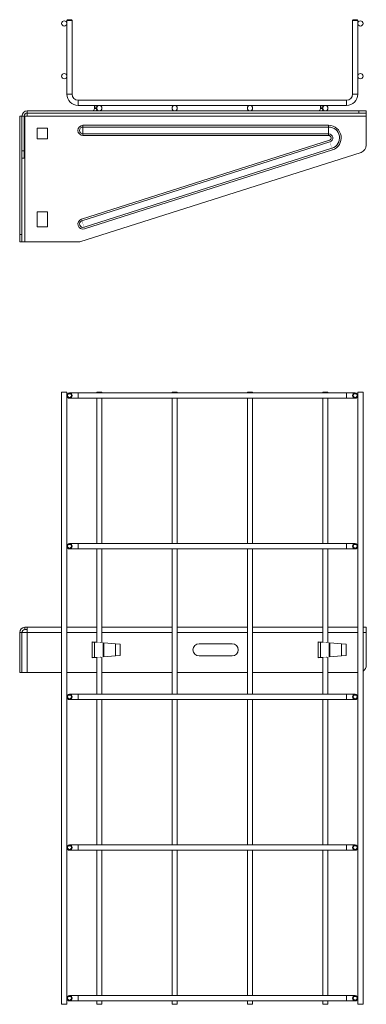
# Model space of a CAD drawing. Header units: millimetres. Extents: x 274 to 1155, y -973 to 508.
# Tile 2 of 5: x 918 to 1148, y -973 to -319. Entities that reach past the tile are written whole.
import ezdxf

# ---------------------------------------------------------------- set-up
doc = ezdxf.new("R2010")
doc.units = ezdxf.units.MM
doc.linetypes.add('K5LT32768', pattern=[0])
doc.linetypes.add('K5LT32769', pattern=[0])

msp = doc.modelspace()

# ---------------------------------------------------------------- linework, layer by layer
at = {"color": 7, "linetype": 'K5LT32768', "lineweight": 15}
for p, q in [((949.82, -319.31), (949.32, -319.81)), ((949.32, -319.81), (949.32, -368.78)), ((951.07, -319.81), (949.32, -319.81)), ((949.82, -319.31), (952.32, -319.31)), ((952.82, -319.81), (951.07, -319.81)), ((952.82, -319.81), (952.32, -319.31)), ((952.82, -368.78), (952.82, -319.81)), ((1139.32, -319.31), (1138.82, -319.81)), ((1138.82, -319.81), (1138.82, -368.78)), ((1140.57, -319.81), (1138.82, -319.81)), ((1139.32, -319.31), (1141.82, -319.31)), ((1142.32, -319.81), (1140.57, -319.81)), ((1142.32, -319.81), (1141.82, -319.31)), ((1142.32, -368.78), (1142.32, -319.81)), ((1134.82, -372.78), (956.82, -372.78)), ((956.82, -376.28), (1134.82, -376.28)), ((967.57, -377.28), (969.07, -377.28)), ((967.57, -378.28), (967.57, -377.28)), ((967.57, -378.28), (969.07, -378.28)), ((969.07, -378.28), (969.07, -377.28)), ((1117.57, -377.28), (1119.07, -377.28)), ((1117.57, -378.28), (1117.57, -377.28)), ((1117.57, -378.28), (1119.07, -378.28)), ((1119.07, -378.28), (1119.07, -377.28)), ((917.99, -383.28), (919.49, -383.28)), ((917.99, -383.28), (917.99, -461.78)), ((919.49, -383.28), (919.49, -461.78)), ((920.99, -383.28), (919.49, -383.28)), ((919.49, -383.28), (919.49, -406.28)), ((920.99, -383.28), (920.99, -406.28)), ((921.49, -383.28), (920.99, -383.28)), ((921.49, -466.78), (921.49, -383.28)), ((921.49, -383.28), (922.99, -383.28)), ((922.99, -381.28), (922.99, -379.78)), ((922.99, -379.78), (1142.99, -379.78)), ((922.99, -381.28), (1142.99, -381.28)), ((922.99, -383.28), (922.99, -381.28)), ((922.99, -383.28), (1147.99, -383.28)), ((1142.99, -381.28), (1142.99, -379.78)), ((1142.99, -379.78), (1147.99, -379.78)), ((1147.99, -381.28), (1142.99, -381.28)), ((1147.99, -379.78), (1147.99, -381.28)), ((1147.99, -383.28), (1147.99, -381.28)), ((1147.99, -402.62), (1147.99, -383.28)), ((929.49, -391.28), (936.49, -391.28)), ((929.49, -398.28), (929.49, -391.28)), ((936.49, -391.28), (936.49, -398.28)), ((959.99, -390.54), (959.99, -389.42)), ((959.99, -389.42), (1122.99, -389.42)), ((959.99, -390.54), (959.99, -395.01)), ((1122.99, -390.54), (959.99, -390.54)), ((1122.99, -390.54), (1122.99, -389.42)), ((1122.99, -390.54), (1122.99, -395.01)), ((936.49, -398.28), (929.49, -398.28)), ((959.99, -395.01), (1122.99, -395.01)), ((959.99, -395.01), (959.99, -396.13)), ((1122.99, -396.13), (959.99, -396.13)), ((1122.99, -395.01), (1122.99, -396.13)), ((958.97, -451.76), (1123.49, -399.35)), ((1123.83, -400.41), (959.31, -452.83)), ((960.67, -457.09), (1125.19, -404.67)), ((919.49, -406.28), (920.99, -406.28)), ((919.49, -411.28), (919.49, -406.28)), ((920.99, -411.28), (919.49, -411.28)), ((920.99, -406.28), (920.99, -411.28)), ((957.99, -466.78), (1144.51, -407.39)), ((1125.53, -405.74), (961.01, -458.15)), ((929.49, -446.78), (936.49, -446.78)), ((929.49, -456.78), (929.49, -446.78)), ((936.49, -446.78), (936.49, -456.78)), ((936.49, -456.78), (929.49, -456.78)), ((917.99, -461.78), (919.49, -461.78)), ((917.99, -466.78), (917.99, -461.78)), ((919.49, -461.78), (919.49, -466.78)), ((919.49, -466.78), (917.99, -466.78)), ((919.49, -466.78), (921.49, -466.78)), ((921.49, -466.78), (957.99, -466.78)), ((945.82, -566.5), (945.82, -972.82)), ((949.32, -566.5), (945.82, -566.5)), ((949.32, -972.82), (949.32, -566.5)), ((956.82, -567.07), (951.07, -567.07)), ((1134.82, -567.07), (956.82, -567.07)), ((969.07, -566.5), (969.07, -567.07)), ((972.57, -566.5), (969.07, -566.5)), ((972.57, -567.07), (972.57, -566.5)), ((1019.07, -566.5), (1019.07, -567.07)), ((1022.57, -566.5), (1019.07, -566.5)), ((1022.57, -567.07), (1022.57, -566.5)), ((1069.07, -566.5), (1069.07, -567.07)), ((1072.57, -566.5), (1069.07, -566.5)), ((1072.57, -567.07), (1072.57, -566.5)), ((1119.07, -566.5), (1119.07, -567.07)), ((1122.57, -566.5), (1119.07, -566.5)), ((1122.57, -567.07), (1122.57, -566.5)), ((1140.57, -567.07), (1134.82, -567.07)), ((1142.32, -566.5), (1142.32, -972.82)), ((1145.82, -566.5), (1142.32, -566.5)), ((1145.82, -972.82), (1145.82, -566.5)), ((951.07, -570.57), (956.82, -570.57)), ((956.82, -570.57), (1134.82, -570.57)), ((969.07, -570.57), (969.07, -667.07)), ((972.57, -667.07), (972.57, -570.57)), ((1019.07, -570.57), (1019.07, -667.07)), ((1022.57, -667.07), (1022.57, -570.57)), ((1069.07, -570.57), (1069.07, -667.07)), ((1072.57, -667.07), (1072.57, -570.57)), ((1119.07, -570.57), (1119.07, -667.07)), ((1122.57, -667.07), (1122.57, -570.57)), ((1134.82, -570.57), (1140.57, -570.57)), ((956.82, -667.07), (951.07, -667.07)), ((951.07, -670.57), (956.82, -670.57)), ((1134.82, -667.07), (956.82, -667.07)), ((956.82, -670.57), (1134.82, -670.57)), ((969.07, -670.57), (969.07, -732.57)), ((972.57, -732.82), (972.57, -670.57)), ((1019.07, -670.57), (1019.07, -767.07)), ((1022.57, -767.07), (1022.57, -670.57)), ((1069.07, -670.57), (1069.07, -767.07)), ((1072.57, -767.07), (1072.57, -670.57)), ((1119.07, -670.57), (1119.07, -732.57)), ((1122.57, -732.82), (1122.57, -670.57)), ((1140.57, -667.07), (1134.82, -667.07)), ((1134.82, -670.57), (1140.57, -670.57)), ((921.49, -724.07), (921.49, -722.57)), ((921.49, -722.57), (922.99, -722.57)), ((921.49, -724.07), (922.99, -724.07)), ((922.99, -722.57), (922.99, -726.07)), ((922.99, -722.57), (945.82, -722.57)), ((949.32, -722.57), (969.07, -722.57)), ((972.57, -722.57), (1019.07, -722.57)), ((1022.57, -722.57), (1069.07, -722.57)), ((1072.57, -722.57), (1119.07, -722.57)), ((1122.57, -722.57), (1142.32, -722.57)), ((1145.82, -722.57), (1147.99, -722.57)), ((1147.99, -722.57), (1147.99, -726.07)), ((919.49, -726.07), (917.99, -726.07)), ((917.99, -726.07), (917.99, -752.57)), ((919.49, -752.57), (919.49, -726.07)), ((919.49, -726.07), (922.99, -726.07)), ((919.49, -726.07), (919.49, -752.57)), ((922.99, -726.07), (922.99, -752.57)), ((1147.99, -726.07), (1147.99, -747.57)), ((966.07, -742.81), (966.07, -732.33)), ((967.57, -732.57), (969.07, -732.57)), ((967.57, -742.57), (967.57, -732.57)), ((971.58, -732.77), (971.46, -732.76)), ((973.32, -732.86), (973.32, -742.29)), ((973.78, -732.95), (973.78, -742.19)), ((973.78, -732.95), (981.53, -733.57)), ((973.78, -732.95), (973.82, -732.95)), ((973.82, -732.95), (981.57, -733.57)), ((981.53, -733.57), (981.53, -741.57)), ((981.53, -733.57), (981.57, -733.57)), ((981.57, -733.57), (981.57, -741.57)), ((981.57, -733.57), (984.57, -733.81)), ((984.57, -741.33), (984.57, -733.81)), ((1058.99, -733.57), (1036.99, -733.57)), ((1116.07, -742.81), (1116.07, -732.33)), ((1117.57, -742.57), (1117.57, -732.57)), ((1117.57, -732.57), (1119.07, -732.57)), ((1121.58, -732.77), (1121.46, -732.76)), ((1123.32, -732.86), (1123.32, -742.29)), ((1123.78, -732.95), (1123.78, -742.19)), ((1123.78, -732.95), (1131.53, -733.57)), ((1123.78, -732.95), (1123.82, -732.95)), ((1123.82, -732.95), (1131.57, -733.57)), ((1131.53, -733.57), (1131.53, -741.57)), ((1131.53, -733.57), (1131.57, -733.57)), ((1131.57, -733.57), (1131.57, -741.57)), ((1131.57, -733.57), (1134.57, -733.81)), ((1134.57, -741.33), (1134.57, -733.81)), ((967.57, -742.57), (969.07, -742.57)), ((969.07, -742.57), (969.07, -767.07)), ((971.46, -742.38), (971.58, -742.37)), ((972.57, -767.07), (972.57, -742.32)), ((981.53, -741.57), (973.78, -742.19)), ((973.78, -742.19), (973.82, -742.19)), ((981.57, -741.57), (973.82, -742.19)), ((981.53, -741.57), (981.57, -741.57)), ((984.57, -741.33), (981.57, -741.57)), ((1036.99, -741.57), (1058.99, -741.57)), ((1117.57, -742.57), (1119.07, -742.57)), ((1119.07, -742.57), (1119.07, -767.07)), ((1121.46, -742.38), (1121.58, -742.37)), ((1122.57, -767.07), (1122.57, -742.32)), ((1131.53, -741.57), (1123.78, -742.19)), ((1123.78, -742.19), (1123.82, -742.19)), ((1131.57, -741.57), (1123.82, -742.19)), ((1131.53, -741.57), (1131.57, -741.57)), ((1134.57, -741.33), (1131.57, -741.57)), ((917.99, -752.57), (919.49, -752.57)), ((922.99, -752.57), (919.49, -752.57)), ((922.99, -752.57), (945.82, -752.57)), ((949.32, -752.57), (969.07, -752.57)), ((972.57, -752.57), (1019.07, -752.57)), ((1022.57, -752.57), (1069.07, -752.57)), ((1072.57, -752.57), (1119.07, -752.57)), ((1122.57, -752.57), (1142.32, -752.57)), ((956.82, -767.07), (951.07, -767.07)), ((951.07, -770.57), (956.82, -770.57)), ((1134.82, -767.07), (956.82, -767.07)), ((956.82, -770.57), (1134.82, -770.57)), ((969.07, -770.57), (969.07, -867.07)), ((972.57, -867.07), (972.57, -770.57)), ((1019.07, -770.57), (1019.07, -867.07)), ((1022.57, -867.07), (1022.57, -770.57)), ((1069.07, -770.57), (1069.07, -867.07)), ((1072.57, -867.07), (1072.57, -770.57)), ((1119.07, -770.57), (1119.07, -867.07)), ((1122.57, -867.07), (1122.57, -770.57)), ((1140.57, -767.07), (1134.82, -767.07)), ((1134.82, -770.57), (1140.57, -770.57)), ((956.82, -867.07), (951.07, -867.07)), ((1134.82, -867.07), (956.82, -867.07)), ((1140.57, -867.07), (1134.82, -867.07)), ((951.07, -870.57), (956.82, -870.57)), ((956.82, -870.57), (1134.82, -870.57)), ((969.07, -870.57), (969.07, -967.07)), ((972.57, -967.07), (972.57, -870.57)), ((1019.07, -870.57), (1019.07, -967.07)), ((1022.57, -967.07), (1022.57, -870.57)), ((1069.07, -870.57), (1069.07, -967.07)), ((1072.57, -967.07), (1072.57, -870.57)), ((1119.07, -870.57), (1119.07, -967.07)), ((1122.57, -967.07), (1122.57, -870.57)), ((1134.82, -870.57), (1140.57, -870.57)), ((956.82, -967.07), (951.07, -967.07)), ((1134.82, -967.07), (956.82, -967.07)), ((1140.57, -967.07), (1134.82, -967.07)), ((945.82, -972.82), (949.32, -972.82)), ((951.07, -970.57), (956.82, -970.57)), ((956.82, -970.57), (1134.82, -970.57)), ((969.07, -970.57), (969.07, -972.82)), ((969.07, -972.82), (972.57, -972.82)), ((972.57, -972.82), (972.57, -970.57)), ((1019.07, -970.57), (1019.07, -972.82)), ((1019.07, -972.82), (1022.57, -972.82)), ((1022.57, -972.82), (1022.57, -970.57)), ((1069.07, -970.57), (1069.07, -972.82)), ((1069.07, -972.82), (1072.57, -972.82)), ((1072.57, -972.82), (1072.57, -970.57)), ((1119.07, -970.57), (1119.07, -972.82)), ((1119.07, -972.82), (1122.57, -972.82)), ((1122.57, -972.82), (1122.57, -970.57)), ((1134.82, -970.57), (1140.57, -970.57)), ((1142.32, -972.82), (1145.82, -972.82))]:
    msp.add_line(p, q, dxfattribs=at)
at = {"color": 8, "linetype": 'K5LT32769', "lineweight": 15, "true_color": 0x808080}
for p, q in [((949.32, -368.78), (951.07, -368.78)), ((951.07, -368.78), (952.82, -368.78)), ((1140.57, -368.78), (1138.82, -368.78)), ((1142.32, -368.78), (1140.57, -368.78)), ((956.82, -374.53), (956.82, -372.78)), ((956.82, -376.28), (956.82, -374.53)), ((1134.82, -374.53), (1134.82, -372.78)), ((1134.82, -376.28), (1134.82, -374.53)), ((956.82, -570.57), (956.82, -567.07)), ((1134.82, -570.57), (1134.82, -567.07)), ((956.82, -670.57), (956.82, -667.07)), ((1134.82, -670.57), (1134.82, -667.07)), ((922.99, -726.07), (945.82, -726.07)), ((949.32, -726.07), (969.07, -726.07)), ((972.57, -726.07), (1019.07, -726.07)), ((1022.57, -726.07), (1069.07, -726.07)), ((1072.57, -726.07), (1119.07, -726.07)), ((1122.57, -726.07), (1142.32, -726.07)), ((1145.82, -726.07), (1147.99, -726.07)), ((956.82, -770.57), (956.82, -767.07)), ((1134.82, -770.57), (1134.82, -767.07)), ((956.82, -870.57), (956.82, -867.07)), ((1134.82, -870.57), (1134.82, -867.07)), ((956.82, -970.57), (956.82, -967.07)), ((1134.82, -970.57), (1134.82, -967.07))]:
    msp.add_line(p, q, dxfattribs=at)
at = {"color": 7, "linetype": 'K5LT32768', "const_width": 0.15}
for points in [[(1123.49, -399.35), (1123.54, -399.5), (1123.59, -399.64), (1123.63, -399.79), (1123.68, -399.93), (1123.72, -400.06), (1123.76, -400.19), (1123.8, -400.31), (1123.83, -400.41)], [(1125.19, -404.67), (1125.05, -404.23), (1124.88, -403.71), (1124.7, -403.14), (1124.51, -402.54), (1124.32, -401.95), (1124.14, -401.37), (1123.97, -400.86), (1123.83, -400.41)], [(1125.53, -405.74), (1125.48, -405.59), (1125.43, -405.44), (1125.39, -405.3), (1125.34, -405.16), (1125.3, -405.02), (1125.26, -404.9), (1125.22, -404.78), (1125.19, -404.67)], [(958.97, -451.76), (959.02, -451.91), (959.07, -452.06), (959.12, -452.2), (959.16, -452.35), (959.2, -452.48), (959.24, -452.6), (959.28, -452.72), (959.31, -452.83)], [(960.67, -457.09), (960.53, -456.64), (960.36, -456.13), (960.18, -455.55), (959.99, -454.96), (959.8, -454.36), (959.62, -453.79), (959.46, -453.27), (959.31, -452.83)], [(961.01, -458.15), (960.96, -458), (960.92, -457.86), (960.87, -457.71), (960.83, -457.57), (960.78, -457.44), (960.74, -457.31), (960.71, -457.19), (960.67, -457.09)], [(966.07, -732.33), (966.36, -732.38), (966.65, -732.42), (966.91, -732.47), (967.13, -732.5), (967.32, -732.53), (967.46, -732.55), (967.54, -732.57), (967.57, -732.57)], [(967.57, -732.57), (967.64, -732.58), (967.84, -732.59), (968.17, -732.6), (968.61, -732.62), (969.15, -732.65), (969.77, -732.68), (970.45, -732.72), (971.17, -732.75), (971.91, -732.79), (972.63, -732.83), (973.32, -732.86)], [(968.67, -732.54), (968.89, -732.56), (969.03, -732.57), (969.07, -732.57)], [(969.07, -732.57), (969.11, -732.58), (969.24, -732.59), (969.44, -732.6), (969.72, -732.62), (970.06, -732.65), (970.45, -732.68), (970.87, -732.72), (971.32, -732.75), (971.49, -732.77)], [(973.32, -732.86), (973.47, -732.89), (973.62, -732.92), (973.78, -732.95)], [(1116.07, -732.33), (1116.36, -732.38), (1116.65, -732.42), (1116.91, -732.47), (1117.13, -732.5), (1117.32, -732.53), (1117.46, -732.55), (1117.54, -732.57), (1117.57, -732.57)], [(1117.57, -732.57), (1117.64, -732.58), (1117.84, -732.59), (1118.17, -732.6), (1118.61, -732.62), (1119.15, -732.65), (1119.77, -732.68), (1120.45, -732.72), (1121.17, -732.75), (1121.91, -732.79), (1122.63, -732.83), (1123.32, -732.86)], [(1118.67, -732.54), (1118.89, -732.56), (1119.03, -732.57), (1119.07, -732.57)], [(1119.07, -732.57), (1119.11, -732.58), (1119.24, -732.59), (1119.44, -732.6), (1119.72, -732.62), (1120.06, -732.65), (1120.45, -732.68), (1120.87, -732.72), (1121.32, -732.75), (1121.49, -732.77)], [(1123.32, -732.86), (1123.47, -732.89), (1123.62, -732.92), (1123.78, -732.95)], [(967.57, -742.57), (967.54, -742.58), (967.46, -742.59), (967.32, -742.61), (967.13, -742.64), (966.91, -742.68), (966.65, -742.72), (966.36, -742.77), (966.07, -742.81)], [(973.32, -742.29), (972.63, -742.32), (971.91, -742.36), (971.17, -742.39), (970.45, -742.43), (969.77, -742.46), (969.15, -742.49), (968.61, -742.52), (968.17, -742.54), (967.84, -742.56), (967.64, -742.57), (967.57, -742.57)], [(969.07, -742.57), (969.03, -742.58), (968.89, -742.59), (968.67, -742.6)], [(971.45, -742.38), (971.32, -742.39), (970.87, -742.43), (970.45, -742.46), (970.06, -742.49), (969.72, -742.52), (969.44, -742.54), (969.24, -742.56), (969.11, -742.57), (969.07, -742.57)], [(973.78, -742.19), (973.62, -742.22), (973.47, -742.26), (973.32, -742.29)], [(1117.57, -742.57), (1117.54, -742.58), (1117.46, -742.59), (1117.32, -742.61), (1117.13, -742.64), (1116.91, -742.68), (1116.65, -742.72), (1116.36, -742.77), (1116.07, -742.81)], [(1123.32, -742.29), (1122.63, -742.32), (1121.91, -742.36), (1121.17, -742.39), (1120.45, -742.43), (1119.77, -742.46), (1119.15, -742.49), (1118.61, -742.52), (1118.17, -742.54), (1117.84, -742.56), (1117.64, -742.57), (1117.57, -742.57)], [(1119.07, -742.57), (1119.03, -742.58), (1118.89, -742.59), (1118.67, -742.6)], [(1121.45, -742.38), (1121.32, -742.39), (1120.87, -742.43), (1120.45, -742.46), (1120.06, -742.49), (1119.72, -742.52), (1119.44, -742.54), (1119.24, -742.56), (1119.11, -742.57), (1119.07, -742.57)], [(1123.78, -742.19), (1123.62, -742.22), (1123.47, -742.26), (1123.32, -742.29)]]:
    msp.add_lwpolyline(points, dxfattribs=at)
at = {"color": 7, "linetype": 'K5LT32768', "lineweight": 15}
for centre, radius in [((947.57, -321.81), 1.75), ((1144.07, -321.81), 1.75), ((947.57, -356.81), 1.75), ((1144.07, -356.81), 1.75), ((970.82, -378.03), 1.75), ((1020.82, -378.03), 1.75), ((1070.82, -378.03), 1.75), ((1120.82, -378.03), 1.75), ((951.07, -568.82), 1.75), ((951.07, -568.82), 1.25), ((1140.57, -568.82), 1.75), ((1140.57, -568.82), 1.25), ((951.07, -668.82), 1.75), ((951.07, -668.82), 1.25), ((1140.57, -668.82), 1.75), ((1140.57, -668.82), 1.25), ((951.07, -768.82), 1.75), ((951.07, -768.82), 1.25), ((1140.57, -768.82), 1.75), ((1140.57, -768.82), 1.25), ((951.07, -868.82), 1.75), ((951.07, -868.82), 1.25), ((1140.57, -868.82), 1.75), ((1140.57, -868.82), 1.25), ((951.07, -968.82), 1.75), ((1140.57, -968.82), 1.75), ((951.07, -968.82), 1.25), ((1140.57, -968.82), 1.25)]:
    msp.add_circle(centre, radius, dxfattribs=at)
for centre, radius, start, end in [((956.82, -368.78), 7.5, 180, 270), ((956.82, -368.78), 4, 180, 270), ((1134.82, -368.78), 4, 270, 0), ((1134.82, -368.78), 7.5, 270, 0), ((966.07, -378.28), 1.5, 270, 0), ((971.57, -377.28), 4, 165.52249, 180), ((966.07, -378.28), 3, 329.98898, 0), ((971.57, -377.28), 2.5, 156.42182, 180), ((1116.07, -378.28), 1.5, 270, 0), ((1121.57, -377.28), 4, 165.52249, 180), ((1116.07, -378.28), 3, 329.98898, 0), ((1121.57, -377.28), 2.5, 156.42182, 180), ((922.99, -383.28), 3.5, 90, 180), ((922.99, -383.28), 2, 90, 180), ((959.99, -392.78), 3.36, 90, 270), ((959.99, -392.78), 2.24, 90, 270), ((1122.99, -397.78), 8.36, 287.67206, 90), ((1122.99, -397.78), 7.24, 287.67206, 90), ((1122.99, -397.78), 2.76, 287.67206, 90), ((1122.99, -397.78), 1.64, 287.67206, 90), ((1142.99, -402.62), 5, 287.66257, 0), ((959.99, -454.96), 3.36, 107.67206, 287.67206), ((959.99, -454.96), 2.24, 107.67206, 287.67206), ((921.49, -726.07), 3.5, 90, 180), ((921.49, -726.07), 2, 90, 180), ((1036.99, -737.57), 4, 90, 270), ((1058.99, -737.57), 4, 270, 90), ((1142.99, -747.57), 5, 304.47176, 0)]:
    msp.add_arc(centre, radius, start, end, dxfattribs=at)
for points, knots in [([(966.07, -732.33), (966.35, -732.38), (966.92, -732.46), (967.78, -732.52), (968.37, -732.53), (968.67, -732.54)], [0, 0, 0, 0, 0.321395, 0.660307, 1, 1, 1, 1]), ([(1116.07, -732.33), (1116.35, -732.38), (1116.92, -732.46), (1117.78, -732.52), (1118.37, -732.53), (1118.67, -732.54)], [0, 0, 0, 0, 0.321395, 0.660309, 1, 1, 1, 1]), ([(968.67, -742.6), (968.39, -742.61), (967.82, -742.63), (966.95, -742.68), (966.36, -742.77), (966.07, -742.81)], [0, 0, 0, 0, 0.321352, 0.65999, 1, 1, 1, 1]), ([(1118.67, -742.6), (1118.39, -742.61), (1117.82, -742.63), (1116.95, -742.68), (1116.36, -742.77), (1116.07, -742.81)], [0, 0, 0, 0, 0.321352, 0.659988, 1, 1, 1, 1])]:
    msp.add_open_spline(points, degree=3, knots=knots, dxfattribs=at)

doc.saveas('drawing.dxf')
